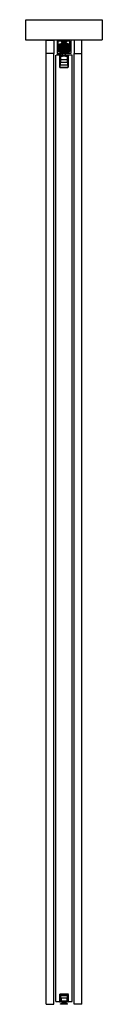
# Model space of a CAD drawing. Header units: millimetres. Extents: x -94 to 94, y 0 to 2418.
import ezdxf

# ---------------------------------------------------------------- set-up
doc = ezdxf.new("R2010")
doc.units = ezdxf.units.MM
doc.header["$LTSCALE"] = 10
doc.linetypes.add('ALLCAD_Strich', pattern=[0.2, 0.15, -0.05])
doc.layers.add('BESCH_KONT_sich_schn_seit_2d', color=160, linetype='Continuous')

msp = doc.modelspace()

# ---------------------------------------------------------------- linework, layer by layer
at = {"layer": 'BESCH_KONT_sich_schn_seit_2d', "linetype": 'ALLCAD_Strich', "extrusion": (-1.09476e-47, 1, -2.22045e-16)}
for p, q in [((-94, 2368), (-94, 2418)), ((-94, 2418), (94, 2418)), ((94, 2418), (94, 2368)), ((94, 2368), (-94, 2368)), ((-44, 2335), (-44, 2368)), ((-44, 2368), (-25, 2368)), ((-25, 2368), (-25, 2335)), ((16.5, 2368), (-16.5, 2368)), ((-16.5, 2368), (-16.5, 2335)), ((-14, 2339.5), (-14, 2365.5)), ((-5.5, 2365.5), (-14, 2365.5)), ((-12, 2353.5), (-11.8, 2353.5)), ((-12, 2343.5), (-12, 2353.5)), ((-12, 2353.5), (-11.8, 2353.5)), ((-12, 2350.5), (12, 2350.5)), ((-12, 2350.5), (12, 2350.5)), ((-12, 2346.5), (12, 2346.5)), ((-12, 2346.5), (12, 2346.5)), ((-11.8, 2358.1), (-6.9, 2359.4)), ((-11.8, 2338.9), (-11.8, 2358.1)), ((-10, 2351), (-11.8, 2351)), ((-5.8, 2346), (-11.8, 2346)), ((-11.8, 2358.1), (-6.9, 2359.4)), ((-5.8, 2351), (-11.8, 2351)), ((-5.8, 2346), (-11.8, 2346)), ((-11.5, 2352), (-11.5, 2353.5)), ((-11.5, 2353.5), (-8, 2353.5)), ((-11.5, 2350.5), (-11.5, 2352)), ((-10.5, 2353.7), (-10.5, 2356.7)), ((-10.5, 2356.7), (-4.5, 2356.7)), ((-10.5, 2353.7), (-4.5, 2353.7)), ((-10.5, 2351.3), (-10.5, 2353.7)), ((-10.5, 2353.3), (10.5, 2353.3)), ((-4.5, 2351.3), (-10.5, 2351.3)), ((-10.5, 2350.7), (-10.5, 2351.3)), ((-10.5, 2346.6), (-10.5, 2350.7)), ((-10.5, 2350.7), (-4.5, 2350.7)), ((-4.5, 2349.5), (-10.5, 2349.5)), ((-10.5, 2349), (-4.5, 2349)), ((10.5, 2349), (-10.5, 2349)), ((-4, 2347.5), (-10.5, 2347.5)), ((-10.5, 2346.6), (-10.5, 2345.9)), ((-6.6, 2345.9), (-10.5, 2345.9)), ((-10.5, 2342.2), (-10.5, 2345.9)), ((-10, 2356.4), (-8, 2358.4)), ((-10, 2356), (-10, 2356.4)), ((-5.5, 2356), (-10, 2356)), ((-10, 2356), (-10, 2354.6)), ((-10, 2354.6), (-5.5, 2354.6)), ((-10, 2353.6), (-10, 2354.6)), ((-5.5, 2354.6), (-10, 2354.6)), ((-5.5, 2354.5), (-10, 2354.5)), ((-5.5, 2354.1), (-10, 2354.1)), ((-5.5, 2353.7), (-10, 2353.7)), ((-5.5, 2353.6), (-10, 2353.6)), ((-10, 2353.6), (-10, 2353.5)), ((-10, 2352), (-10, 2353.5)), ((-5.5, 2353.5), (-10, 2353.5)), ((-10, 2352), (-10, 2352)), ((-5.5, 2352), (-10, 2352)), ((-10, 2351), (-10, 2352)), ((-5.5, 2352), (-10, 2352)), ((-5.5, 2351.9), (-10, 2351.9)), ((-5.5, 2351.5), (-10, 2351.5)), ((-5.5, 2351.1), (-10, 2351.1)), ((-5.5, 2351), (-10, 2351)), ((-10, 2351), (-10, 2349.6)), ((-5.5, 2351), (-10, 2351)), ((-10, 2349.6), (-5.5, 2349.6)), ((-10, 2349.2), (-10, 2349.6)), ((-8, 2347.2), (-10, 2349.2)), ((-8, 2358.4), (-3, 2363.3)), ((-8, 2358.4), (-5.5, 2358.4)), ((-4.5, 2353.5), (-8, 2353.5)), ((-8, 2353.5), (-8, 2345.5)), ((-5.5, 2347.2), (-8, 2347.2)), ((-3, 2342.3), (-8, 2347.2)), ((-8, 2345.5), (0, 2345.5)), ((-6.9, 2359.4), (-5.8, 2359.7)), ((-6.9, 2359.4), (-5.8, 2359.7)), ((6.6, 2345.9), (-6.6, 2345.9)), ((-6.5, 2353.5), (-6.5, 2345.5)), ((-6.5, 2345.5), (-6.5, 2337.5)), ((-6.3, 2345.6), (-6.3, 2360)), ((-6, 2365), (-6, 2363.5)), ((-5.8, 2365), (-6, 2365)), ((-5.5, 2363.5), (-6, 2363.5)), ((-6, 2363.5), (-6, 2363)), ((-6, 2363), (-4, 2363)), ((-5.8, 2360.5), (-5.8, 2345.1)), ((-5.8, 2359.7), (-5.8, 2359.5)), ((-5.8, 2345.5), (-5.8, 2341.5)), ((-5.8, 2365.5), (-5.8, 2363.5)), ((-4, 2365), (-5.8, 2365)), ((-5.8, 2345.5), (-5.8, 2359.5)), ((-5.5, 2365.5), (-5.5, 2363.5)), ((-4.8, 2365.5), (-5.5, 2365.5)), ((-5.5, 2363.5), (-5.5, 2363.5)), ((-5.5, 2363.5), (-5.5, 2363.5)), ((-5.5, 2363.5), (-5.5, 2363.5)), ((-5.5, 2363.5), (-5.5, 2363.5)), ((-5.5, 2363.5), (-5.5, 2363.5)), ((-5.5, 2363.5), (-5.5, 2363.5)), ((-5.5, 2363.5), (-5.5, 2363.5)), ((-5.5, 2363.5), (-5.5, 2363.5)), ((-5.5, 2363.5), (-5.5, 2363.5)), ((-5.5, 2363.5), (-5.5, 2363.5)), ((-5.5, 2363.5), (-5.5, 2363.5)), ((-5.5, 2363.5), (-5.5, 2363.5)), ((-5.5, 2363.5), (-5.5, 2363.5)), ((-5.5, 2363.5), (-5.5, 2363.5)), ((-5.5, 2363.5), (-5.5, 2363.5)), ((-5.5, 2363.5), (-5.5, 2363.5)), ((-5.5, 2363.5), (-5.5, 2363.5)), ((-5.5, 2363.5), (-5.5, 2363.5)), ((-5.5, 2363.5), (-5.5, 2363.5)), ((-4.8, 2363.5), (-5.5, 2363.5)), ((-5.5, 2358.4), (-5.5, 2356)), ((-5.5, 2354.6), (-5.5, 2356)), ((-5.5, 2354.6), (-5.5, 2353.6)), ((-5.5, 2353.5), (-5.5, 2353.6)), ((-4, 2352.5), (-5.5, 2352.5)), ((-5.5, 2352.5), (-5.5, 2352)), ((-5.5, 2352.5), (-4.5, 2352.5)), ((-5.5, 2352), (-5.5, 2352)), ((-5.5, 2352), (-5.5, 2351)), ((-5.5, 2349.6), (-5.5, 2351)), ((-4, 2351), (-5.5, 2351)), ((-5.5, 2351), (-4.5, 2351)), ((-5.5, 2349.6), (-5.5, 2347.2)), ((-5.5, 2347.2), (-5.5, 2344.5)), ((-4, 2346), (-5.5, 2346)), ((-5.5, 2346), (-4.5, 2346)), ((-4.8, 2365.5), (-4.8, 2363.5)), ((-4.8, 2363), (-4.8, 2363.5)), ((-4.8, 2361.5), (-4.8, 2363)), ((-4.8, 2360.5), (-4.8, 2361.5)), ((-4.8, 2365.5), (-4.8, 2363.5)), ((-4.8, 2365.5), (4.7, 2365.5)), ((-4.8, 2363.5), (4.7, 2363.5)), ((-4.5, 2363.5), (-4.5, 2365.5)), ((4.5, 2365.5), (-4.5, 2365.5)), ((-4, 2363.5), (-4.5, 2363.5)), ((-4.5, 2363), (-4.5, 2360)), ((-4.5, 2359.7), (-4.5, 2360)), ((-2, 2360), (-4.5, 2360)), ((-4.5, 2359.1), (-4.5, 2359.7)), ((4.5, 2359.7), (-4.5, 2359.7)), ((4.5, 2359.5), (-4.5, 2359.5)), ((-4.5, 2359.1), (-4.5, 2358.8)), ((4.5, 2359.1), (-4.5, 2359.1)), ((-4.5, 2356.7), (-4.5, 2358.8)), ((4.5, 2358.8), (-4.5, 2358.8)), ((4.5, 2358.4), (-4.5, 2358.4)), ((4.5, 2358.1), (-4.5, 2358.1)), ((0, 2357.4), (-4.5, 2357.4)), ((-4.5, 2353.7), (-4.5, 2356.7)), ((4.5, 2356.2), (-4.5, 2356.2)), ((4.5, 2355.5), (-4.5, 2355.5)), ((4.5, 2355.2), (-4.5, 2355.2)), ((4.5, 2355), (-4.5, 2355)), ((-4.5, 2354.5), (4.5, 2354.5)), ((-4.5, 2353.7), (-4.5, 2353.5)), ((-4.5, 2353.5), (4.5, 2353.5)), ((-4.5, 2341.5), (-4.5, 2353.5)), ((-4.5, 2352), (-2, 2352)), ((4.5, 2351), (-4.5, 2351)), ((-4.5, 2349), (-2, 2349)), ((4.5, 2346), (-4.5, 2346)), ((-4.2, 2356.4), (-4.2, 2349.2)), ((-4.2, 2356.4), (4.3, 2356.4)), ((4.3, 2355.1), (-4.2, 2355.1)), ((-4.2, 2349.2), (4.3, 2349.2)), ((-4, 2365), (-2.1, 2365)), ((-4, 2365), (-4, 2363.5)), ((-4, 2363), (-4, 2363.5)), ((-2.1, 2363), (-4, 2363)), ((-4, 2353.3), (-4, 2348.5)), ((-4, 2350.5), (4, 2350.5)), ((4, 2348.5), (-4, 2348.5)), ((-4, 2335.5), (-4, 2348.5)), ((-4, 2346.5), (4, 2346.5)), ((-4, 2345.5), (-4, 2335.5)), ((-4, 2345.5), (-4, 2335.5)), ((-3.8, 2353.5), (-3.8, 2353.5)), ((3.8, 2353.5), (-3.8, 2353.5)), ((3.8, 2353.5), (-3.8, 2353.5)), ((-3, 2363.3), (-1.7, 2363.3)), ((-1.7, 2362), (-3, 2361)), ((0, 2361), (-3, 2361)), ((-3, 2360.5), (-3, 2361)), ((0, 2360.5), (-3, 2360.5)), ((-2.2, 2365), (-2.2, 2363)), ((-2.2, 2365), (-2.2, 2363)), ((-1.6, 2365), (-2.1, 2365)), ((-2.1, 2363), (-2.1, 2365)), ((-2.1, 2363), (-1.6, 2363)), ((-2, 2365), (-2, 2360)), ((2, 2360), (-2, 2360)), ((-2, 2353.5), (-2, 2342.5)), ((-1.9, 2365), (-1.9, 2363)), ((-1.7, 2365.5), (-1.7, 2363.5)), ((-1.7, 2363.5), (-1.7, 2365.5)), ((-1.7, 2362), (-1.7, 2363.5)), ((-1.7, 2363.3), (1.8, 2363.3)), ((0, 2362), (-1.7, 2362)), ((-1.6, 2365), (1.6, 2365)), ((-1.6, 2365), (-1.6, 2363)), ((-1.6, 2365), (-1.6, 2363)), ((0, 2363), (-1.6, 2363)), ((0, 2363.5), (0, 2363.5)), ((0, 2363.5), (0, 2363.5)), ((0, 2363.5), (0, 2363.5)), ((0, 2363.5), (0, 2363.5)), ((0, 2363.5), (0, 2363.5)), ((0, 2363.5), (0, 2363.5)), ((0, 2363.5), (0, 2363.5)), ((0, 2363.5), (0, 2363.5)), ((0, 2363.5), (0, 2363.5)), ((0, 2363.5), (0, 2363.5)), ((0, 2363.5), (0, 2363.5)), ((0, 2363.5), (0, 2363.5)), ((0, 2363.5), (0, 2363.5)), ((0, 2363.5), (0, 2363.5)), ((0, 2363.5), (0, 2363.5)), ((0, 2363.5), (0, 2363.5)), ((0, 2363.5), (0, 2363.5)), ((0, 2363.5), (0, 2363.5)), ((0, 2363.5), (0, 2363.5)), ((0, 2363.5), (0, 2363.5)), ((0, 2363.5), (0, 2363.5)), ((0, 2363.5), (0, 2363.5)), ((0, 2363.5), (0, 2363.5)), ((0, 2363.5), (0, 2363.5)), ((0, 2363.5), (0, 2363.5)), ((0, 2363.5), (0, 2363.5)), ((0, 2363.5), (0, 2363.5)), ((0, 2363.5), (0, 2363.5)), ((0, 2363.5), (0, 2363.5)), ((0, 2363.5), (0, 2363.5)), ((0, 2363.5), (0, 2363.5)), ((0, 2363.5), (0, 2363.5)), ((0, 2363.5), (0, 2363.5)), ((0, 2363.5), (0, 2363.5)), ((0, 2363.5), (0, 2363.5)), ((0, 2363.5), (0, 2363.5)), ((0, 2363.5), (0, 2363.5)), ((0, 2363.5), (0, 2363.5)), ((0, 2363.5), (0, 2363.5)), ((0, 2363.5), (0, 2363.5)), ((0, 2363.5), (0, 2363.5)), ((0, 2363.5), (0, 2363.5)), ((0, 2363.5), (0, 2363.5)), ((0, 2363.5), (0, 2363.5)), ((0, 2363.5), (0, 2363.5)), ((0, 2363.5), (0, 2363.5)), ((0, 2363.5), (0, 2363.5)), ((0, 2363.5), (0, 2363.5)), ((1.6, 2363), (0, 2363)), ((1.8, 2362), (0, 2362)), ((3, 2361), (0, 2361)), ((3, 2360.5), (0, 2360.5)), ((0, 2357.4), (0, 2357.4)), ((0, 2357.4), (0, 2357.4)), ((0, 2357.4), (0, 2357.4)), ((0, 2357.4), (0, 2357.4)), ((0, 2357.4), (0, 2357.4)), ((0, 2357.4), (0, 2357.4)), ((0, 2357.4), (0, 2357.4)), ((0, 2357.4), (0, 2357.4)), ((0, 2357.4), (0, 2357.4)), ((0, 2357.4), (0, 2357.4)), ((0, 2357.4), (0, 2357.4)), ((0, 2357.4), (0, 2357.4)), ((0, 2357.4), (0, 2357.4)), ((0, 2357.4), (0, 2357.4)), ((0, 2357.4), (0, 2357.4)), ((0, 2357.4), (0, 2357.4)), ((0, 2357.4), (0, 2357.4)), ((0, 2357.4), (0, 2357.4)), ((0, 2357.4), (0, 2357.4)), ((0, 2357.4), (0, 2357.4)), ((0, 2357.4), (0, 2357.4)), ((0, 2357.4), (0, 2357.4)), ((0, 2357.4), (0, 2357.4)), ((0, 2357.4), (0, 2357.4)), ((0, 2357.4), (0, 2357.4)), ((0, 2357.4), (0, 2357.4)), ((0, 2357.4), (0, 2357.4)), ((4.5, 2357.4), (0, 2357.4)), ((0, 2357.4), (0, 2357.4)), ((0, 2357.4), (0, 2357.4)), ((0, 2357.4), (0, 2357.4)), ((0, 2357.4), (0, 2357.4)), ((0, 2357.4), (0, 2357.4)), ((0, 2357.4), (0, 2357.4)), ((0, 2357.4), (0, 2357.4)), ((0, 2357.4), (0, 2357.4)), ((0, 2357.4), (0, 2357.4)), ((0, 2357.4), (0, 2357.4)), ((0, 2345.5), (8, 2345.5)), ((1.6, 2365), (1.6, 2363)), ((2.1, 2365), (1.6, 2365)), ((1.6, 2365), (1.6, 2363)), ((1.6, 2363), (2.1, 2363)), ((1.8, 2365.5), (1.8, 2363.5)), ((1.8, 2363.5), (1.8, 2365.5)), ((1.8, 2362), (1.8, 2363.5)), ((1.8, 2363.3), (3, 2363.3)), ((1.8, 2362), (3, 2361)), ((1.9, 2365), (1.9, 2363)), ((2, 2365), (2, 2360)), ((4.5, 2360), (2, 2360)), ((2, 2353.5), (2, 2342.5)), ((2, 2352), (4.5, 2352)), ((2, 2349), (4.5, 2349)), ((2.1, 2363), (2.1, 2365)), ((2.1, 2365), (4, 2365)), ((4, 2363), (2.1, 2363)), ((2.2, 2365), (2.2, 2363)), ((2.2, 2365), (2.2, 2363)), ((3, 2363.3), (8, 2358.4)), ((3, 2360.5), (3, 2361)), ((8, 2347.2), (3, 2342.3)), ((3.8, 2353.5), (3.8, 2353.5)), ((4, 2365), (4, 2363.5)), ((5.7, 2365), (4, 2365)), ((4.5, 2363.5), (4, 2363.5)), ((4, 2363.5), (4, 2363)), ((4, 2363), (6, 2363)), ((4, 2353.3), (4, 2348.5)), ((5.5, 2352.5), (4, 2352.5)), ((5.5, 2351), (4, 2351)), ((4, 2335.5), (4, 2348.5)), ((4, 2347.5), (10.5, 2347.5)), ((5.5, 2346), (4, 2346)), ((4, 2345.5), (4, 2335.5)), ((4, 2345.5), (4, 2335.5)), ((4.3, 2356.4), (4.3, 2349.2)), ((4.5, 2365.5), (4.5, 2363.5)), ((4.5, 2363), (4.5, 2360)), ((4.5, 2360), (4.5, 2359.7)), ((4.5, 2359.7), (4.5, 2359.1)), ((4.5, 2358.8), (4.5, 2359.1)), ((4.5, 2358.8), (4.5, 2356.7)), ((4.5, 2356.7), (4.5, 2353.7)), ((4.5, 2356.7), (10.5, 2356.7)), ((4.5, 2353.7), (10.5, 2353.7)), ((4.5, 2353.5), (4.5, 2353.7)), ((4.5, 2353.5), (4.5, 2341.5)), ((8, 2353.5), (4.5, 2353.5)), ((4.5, 2352.5), (5.5, 2352.5)), ((10.5, 2351.3), (4.5, 2351.3)), ((4.5, 2351), (5.5, 2351)), ((4.5, 2350.7), (10.5, 2350.7)), ((10.5, 2349.5), (4.5, 2349.5)), ((4.5, 2349), (10.5, 2349)), ((4.5, 2346), (5.5, 2346)), ((4.7, 2363.5), (4.7, 2365.5)), ((5.5, 2365.5), (4.7, 2365.5)), ((4.8, 2363.5), (4.8, 2365.5)), ((4.8, 2363.5), (4.8, 2363)), ((5.5, 2363.5), (4.7, 2363.5)), ((4.8, 2363), (4.8, 2361.5)), ((4.8, 2361.5), (4.8, 2360.5)), ((5.5, 2363.5), (5.5, 2365.5)), ((14, 2365.5), (5.5, 2365.5)), ((6, 2363.5), (5.5, 2363.5)), ((5.5, 2358.4), (8, 2358.4)), ((5.5, 2356), (5.5, 2358.4)), ((10, 2356), (5.5, 2356)), ((5.5, 2356), (5.5, 2354.6)), ((5.5, 2354.6), (10, 2354.6)), ((5.5, 2353.6), (5.5, 2354.6)), ((10, 2354.6), (5.5, 2354.6)), ((10, 2354.5), (5.5, 2354.5)), ((10, 2354.1), (5.5, 2354.1)), ((10, 2353.7), (5.5, 2353.7)), ((5.5, 2353.6), (5.5, 2353.5)), ((10, 2353.6), (5.5, 2353.6)), ((10, 2353.5), (5.5, 2353.5)), ((5.5, 2352.5), (5.5, 2352)), ((5.5, 2351), (5.5, 2352)), ((5.5, 2352), (5.5, 2352)), ((10, 2352), (5.5, 2352)), ((10, 2352), (5.5, 2352)), ((10, 2351.9), (5.5, 2351.9)), ((10, 2351.5), (5.5, 2351.5)), ((10, 2351.1), (5.5, 2351.1)), ((5.5, 2351), (5.5, 2349.6)), ((10, 2351), (5.5, 2351)), ((10, 2351), (5.5, 2351)), ((5.5, 2349.6), (10, 2349.6)), ((5.5, 2347.2), (5.5, 2349.6)), ((8, 2347.2), (5.5, 2347.2)), ((5.5, 2347.2), (5.5, 2344.5)), ((5.7, 2359.7), (5.7, 2359.5)), ((6.9, 2359.4), (5.7, 2359.7)), ((11.7, 2346), (5.7, 2346)), ((5.7, 2345.5), (5.7, 2341.5)), ((5.7, 2363.5), (5.7, 2365.5)), ((6, 2365), (5.7, 2365)), ((6.9, 2359.4), (5.7, 2359.7)), ((5.7, 2345.5), (5.7, 2359.5)), ((11.7, 2351), (5.7, 2351)), ((11.7, 2346), (5.7, 2346)), ((5.9, 2360.5), (5.9, 2345.1)), ((6, 2365), (6, 2363.5)), ((6, 2363), (6, 2363.5)), ((6.4, 2345.6), (6.4, 2360)), ((6.5, 2353.5), (6.5, 2345.5)), ((6.5, 2345.5), (6.5, 2337.5)), ((10.5, 2345.9), (6.6, 2345.9)), ((11.7, 2358.1), (6.9, 2359.4)), ((11.7, 2358.1), (6.9, 2359.4)), ((8, 2358.4), (10, 2356.4)), ((8, 2353.5), (11.5, 2353.5)), ((8, 2353.5), (8, 2345.5)), ((10, 2349.2), (8, 2347.2)), ((10, 2356.4), (10, 2356)), ((10, 2356), (10, 2354.6)), ((10, 2354.6), (10, 2353.6)), ((10, 2353.5), (10, 2353.6)), ((10, 2353.5), (10, 2352)), ((10, 2352), (10, 2352)), ((10, 2352), (10, 2351)), ((10, 2351), (10, 2349.6)), ((11.7, 2351), (10, 2351)), ((10, 2349.6), (10, 2349.2)), ((10.5, 2356.7), (10.5, 2353.7)), ((10.5, 2353.7), (10.5, 2351.3)), ((10.5, 2351.3), (10.5, 2350.7)), ((10.5, 2350.7), (10.5, 2346.6)), ((10.5, 2346.6), (10.5, 2345.9)), ((10.5, 2342.2), (10.5, 2345.9)), ((11.5, 2352), (11.5, 2353.5)), ((11.5, 2350.5), (11.5, 2352)), ((11.7, 2338.9), (11.7, 2358.1)), ((11.7, 2353.5), (12, 2353.5)), ((11.7, 2353.5), (12, 2353.5)), ((12, 2343.5), (12, 2353.5)), ((14, 2339.5), (14, 2365.5)), ((16.5, 2368), (16.5, 2335)), ((25, 2368), (25, 2335)), ((44, 2368), (25, 2368)), ((44, 2335), (44, 2368)), ((-44, 0), (-44, 2335)), ((-25, 2335), (-44, 2335)), ((-25, 0), (-25, 2335)), ((-10, 2331), (-20, 2331)), ((-20, 7), (-20, 2331)), ((-16.5, 2335), (-7, 2335)), ((-12.4, 2339.5), (-14, 2339.5)), ((-12.4, 2338.5), (-12.4, 2339.5)), ((-7, 2337), (-12.4, 2338.5)), ((-12, 2343.5), (-11.8, 2343.5)), ((-12, 2343.5), (-11.8, 2343.5)), ((-11.8, 2338.9), (-5.8, 2337.3)), ((-11.8, 2338.9), (-5.8, 2337.3)), ((-10.5, 2345.3), (-10.5, 2345.3)), ((-10.5, 2345.3), (-10.5, 2345.3)), ((-10.5, 2345.3), (-10.5, 2345.3)), ((-10.5, 2345.3), (-10.5, 2345.3)), ((-10.5, 2345.3), (-10.5, 2345.3)), ((-10.5, 2345.3), (-10.5, 2345.3)), ((-10.5, 2345.3), (-10.5, 2345.3)), ((-10.5, 2345.3), (-10.5, 2345.3)), ((-10.5, 2345.3), (-10.5, 2345.3)), ((-10.5, 2345.3), (-10.5, 2345.3)), ((-10.5, 2345.3), (-10.5, 2345.3)), ((-10.5, 2345.3), (-10.5, 2345.3)), ((-10.5, 2345.3), (-10.5, 2345.3)), ((-10.5, 2345.3), (-10.5, 2345.3)), ((-10.5, 2345.3), (-10.5, 2345.3)), ((-10.5, 2345.3), (-10.5, 2345.3)), ((10.5, 2345.3), (-10.5, 2345.3)), ((-10.5, 2345.3), (-10.5, 2345.3)), ((-10.5, 2345.3), (-10.5, 2345.3)), ((-10.5, 2345.3), (-10.5, 2345.3)), ((-10.5, 2345.3), (-10.5, 2345.3)), ((-10.5, 2345.3), (-10.5, 2345.3)), ((-10.5, 2345.3), (-10.5, 2345.3)), ((-10.5, 2345.3), (-10.5, 2345.3)), ((-10.5, 2345), (-4.5, 2345)), ((10.5, 2345), (-10.5, 2345)), ((10.5, 2342.8), (-10.5, 2342.8)), ((-10.5, 2342.2), (-10.5, 2341.5)), ((-2.7, 2342.2), (-10.5, 2342.2)), ((10.5, 2341.5), (-10.5, 2341.5)), ((-10.5, 2339.8), (-10.5, 2341.5)), ((-7.6, 2339.8), (-10.5, 2339.8)), ((-10, 2301), (-10, 2331)), ((-10, 2331), (-10, 2301)), ((10, 2331), (-10, 2331)), ((9.5, 2330.5), (-9.5, 2330.5)), ((-9.5, 2330.5), (-9.5, 2307.5)), ((-5.4, 2338.5), (-7.6, 2339.8)), ((-7.5, 2312.5), (-7.5, 2328.5)), ((-7.5, 2328.5), (-4, 2328.5)), ((-7, 2335), (-7, 2337)), ((-6.5, 2337.5), (-6.5, 2335.5)), ((-6.5, 2335.5), (-4.5, 2335.5)), ((-5.8, 2341.5), (-5.8, 2337.3)), ((-4, 2344.5), (-5.5, 2344.5)), ((-5.5, 2344.5), (-4.5, 2344.5)), ((-2.9, 2342.4), (-5.4, 2344.8)), ((-3.3, 2334.7), (-5.4, 2338.5)), ((-4.5, 2345), (-2, 2345)), ((-2, 2342.5), (-4.5, 2342.5)), ((-4.5, 2341.7), (4.5, 2341.7)), ((-4.5, 2341.5), (-4.5, 2340.9)), ((4.5, 2341.4), (-4.5, 2341.4)), ((-4.5, 2340.9), (-4.5, 2339.2)), ((4.5, 2340.9), (-4.5, 2340.9)), ((-4.5, 2338.8), (-4.5, 2339.2)), ((4.5, 2339.2), (-4.5, 2339.2)), ((-4.5, 2338.8), (-4.5, 2337.3)), ((4.5, 2338.8), (-4.5, 2338.8)), ((-4.5, 2335.5), (-4.5, 2337.3)), ((4.5, 2337.3), (-4.5, 2337.3)), ((4.5, 2335.5), (-4.5, 2335.5)), ((-4, 2331), (-4, 2335.5)), ((-4, 2330.5), (-4, 2331)), ((-4, 2328.5), (-4, 2330.5)), ((4, 2328.5), (-4, 2328.5)), ((3.3, 2334.7), (-3.3, 2334.7)), ((3, 2342.3), (-3, 2342.3)), ((2.7, 2342.2), (-2.7, 2342.2)), ((-2.2, 2342.1), (2.2, 2342.1)), ((2, 2345), (4.5, 2345)), ((4.5, 2342.5), (2, 2342.5)), ((10.5, 2342.2), (2.7, 2342.2)), ((5.4, 2344.8), (2.9, 2342.4)), ((5.4, 2338.5), (3.3, 2334.7)), ((5.5, 2344.5), (4, 2344.5)), ((4, 2331), (4, 2335.5)), ((4, 2330.5), (4, 2331)), ((4, 2328.5), (4, 2330.5)), ((4, 2328.5), (7.5, 2328.5)), ((4.5, 2345), (10.5, 2345)), ((4.5, 2344.5), (5.5, 2344.5)), ((4.5, 2340.9), (4.5, 2341.5)), ((4.5, 2339.2), (4.5, 2340.9)), ((4.5, 2339.2), (4.5, 2338.8)), ((4.5, 2337.3), (4.5, 2338.8)), ((4.5, 2337.3), (4.5, 2335.5)), ((4.5, 2335.5), (6.5, 2335.5)), ((7.6, 2339.8), (5.4, 2338.5)), ((5.7, 2341.5), (5.7, 2337.3)), ((11.7, 2338.9), (5.7, 2337.3)), ((11.7, 2338.9), (5.7, 2337.3)), ((6.5, 2337.5), (6.5, 2335.5)), ((12.4, 2338.5), (7, 2337)), ((7, 2335), (7, 2337)), ((16.5, 2335), (7, 2335)), ((7.5, 2328.5), (7.5, 2312.5)), ((10.5, 2339.8), (7.6, 2339.8)), ((9.5, 2307.5), (9.5, 2330.5)), ((10, 2331), (10, 2301)), ((20, 2331), (10, 2331)), ((10, 2301), (10, 2331)), ((10.5, 2342.8), (10.5, 2342.8)), ((10.5, 2342.8), (10.5, 2342.8)), ((10.5, 2342.8), (10.5, 2342.8)), ((10.5, 2342.8), (10.5, 2342.8)), ((10.5, 2342.8), (10.5, 2342.8)), ((10.5, 2342.8), (10.5, 2342.8)), ((10.5, 2342.8), (10.5, 2342.8)), ((10.5, 2342.8), (10.5, 2342.8)), ((10.5, 2342.8), (10.5, 2342.8)), ((10.5, 2342.8), (10.5, 2342.8)), ((10.5, 2342.8), (10.5, 2342.8)), ((10.5, 2342.8), (10.5, 2342.8)), ((10.5, 2342.8), (10.5, 2342.8)), ((10.5, 2342.8), (10.5, 2342.8)), ((10.5, 2342.8), (10.5, 2342.8)), ((10.5, 2342.8), (10.5, 2342.8)), ((10.5, 2342.8), (10.5, 2342.8)), ((10.5, 2342.2), (10.5, 2341.5)), ((10.5, 2341.5), (10.5, 2339.8)), ((11.7, 2343.5), (12, 2343.5)), ((11.7, 2343.5), (12, 2343.5)), ((12.4, 2339.5), (14, 2339.5)), ((12.4, 2339.5), (12.4, 2338.5)), ((20, 7), (20, 2331)), ((25, 0), (25, 2335)), ((25, 2335), (44, 2335)), ((44, 0), (44, 2335)), ((10, 2301), (-10, 2301)), ((-10, 2301), (10, 2301)), ((-10, 2301), (-10, 2301)), ((-10, 2301), (-10, 2301)), ((-10, 2301), (-10, 2301)), ((-10, 2301), (-10, 2301)), ((-10, 2301), (-10, 2301)), ((-10, 2301), (-10, 2301)), ((-10, 2301), (-10, 2301)), ((-10, 2301), (-10, 2301)), ((-10, 2301), (-10, 2301)), ((-10, 2301), (-10, 2301)), ((-10, 2301), (-10, 2301)), ((-10, 2301), (-10, 2301)), ((-10, 2301), (-10, 2301)), ((-10, 2301), (-10, 2301)), ((-10, 2301), (-10, 2301)), ((-10, 2301), (-10, 2301)), ((-10, 2301), (-10, 2301)), ((-10, 2301), (-10, 2301)), ((-10, 2301), (-10, 2301)), ((-10, 2301), (-10, 2301)), ((-10, 2301), (-10, 2301)), ((-10, 2301), (-10, 2301)), ((-10, 2301), (-10, 2301)), ((-10, 2301), (-10, 2301)), ((-10, 2301), (-10, 2301)), ((-10, 2301), (-10, 2301)), ((-9.5, 2307.5), (9.5, 2307.5)), ((-7.5, 2320.5), (7.5, 2320.5)), ((7.5, 2312.5), (-7.5, 2312.5)), ((10, 2301), (10, 2301)), ((10, 2301), (10, 2301)), ((10, 2301), (10, 2301)), ((10, 2301), (10, 2301)), ((10, 2301), (10, 2301)), ((10, 2301), (10, 2301)), ((10, 2301), (10, 2301)), ((10, 2301), (10, 2301)), ((10, 2301), (10, 2301)), ((10, 2301), (10, 2301)), ((10, 2301), (10, 2301)), ((10, 2301), (10, 2301)), ((10, 2301), (10, 2301)), ((10, 2301), (10, 2301)), ((10, 2301), (10, 2301)), ((10, 2301), (10, 2301)), ((10, 2301), (10, 2301)), ((10, 2301), (10, 2301)), ((10, 2301), (10, 2301)), ((10, 2301), (10, 2301)), ((10, 2301), (10, 2301)), ((10, 2301), (10, 2301)), ((10, 2301), (10, 2301)), ((10, 2301), (10, 2301)), ((10, 2301), (10, 2301)), ((10, 2301), (10, 2301)), ((-11, 24.5), (-11, 6.5)), ((11, 24.5), (-11, 24.5)), ((11, 6.5), (11, 24.5)), ((-44, 0), (-25, 0)), ((-20, 7), (-11, 7)), ((-11, 7), (-10, 7)), ((-10, 7), (-11, 7)), ((-11, 6.5), (-11, 6)), ((-11, 6.5), (11, 6.5)), ((-11, 6), (-9, 6)), ((-10, 7), (-10, 24)), ((-10, 24), (10, 24)), ((-10, 24), (-10, 7)), ((10, 24), (-10, 24)), ((-10, 7), (-10, 7)), ((-10, 7), (-10, 7)), ((-10, 7), (-10, 7)), ((-10, 7), (-10, 7)), ((-10, 7), (-10, 7)), ((-10, 7), (-10, 7)), ((-10, 7), (-10, 7)), ((-10, 7), (-10, 7)), ((-10, 7), (-10, 7)), ((-10, 7), (-10, 7)), ((-10, 7), (-10, 7)), ((-10, 7), (-10, 7)), ((-10, 7), (-10, 7)), ((-10, 7), (-10, 7)), ((-10, 7), (-10, 7)), ((-10, 7), (-10, 7)), ((-10, 7), (-10, 7)), ((-10, 7), (-10, 7)), ((-9, 23.5), (-9, 6.5)), ((9, 23.5), (-9, 23.5)), ((-9, 6.5), (-9, 23)), ((-9, 23), (9, 23)), ((-9, 6), (-9, 6.5)), ((-9, 2), (9, 2)), ((-9, 0), (-9, 2)), ((9, 0), (-9, 0)), ((-7.5, 7.5), (-7.5, 22)), ((-7.5, 22), (7.5, 22)), ((-7.5, 7.5), (-7.5, 7.5)), ((-7.5, 7.5), (-7.5, 7.5)), ((-7.5, 7.5), (-7.5, 7.5)), ((-7.5, 7.5), (-7.5, 7.5)), ((-7.5, 7.5), (-7.5, 7.5)), ((-7.5, 7.5), (-7.5, 7.5)), ((-7.5, 7.5), (-7.5, 7.5)), ((-7.5, 7.5), (-7.5, 7.5)), ((-7.5, 7.5), (-7.5, 7.5)), ((7.5, 7.5), (-7.5, 7.5)), ((-7.5, 7.5), (-7.5, 7.5)), ((-7.5, 7.5), (-7.5, 7.5)), ((-7.5, 7.5), (-7.5, 7.5)), ((-7.5, 7.5), (-7.5, 7.5)), ((-7.5, 7.5), (-7.5, 7.5)), ((-7.5, 7.5), (-7.5, 7.5)), ((-7.5, 7.5), (-7.5, 7.5)), ((-7.5, 7.5), (-7.5, 7.5)), ((-7, 16), (7, 16)), ((-7, 16), (-7, 7)), ((-7, 7), (0, 7)), ((-4, 3.5), (-6.5, 3.5)), ((-6.5, 2), (-6.5, 3.5)), ((-5.5, 0), (-5.5, 2)), ((-4, 7), (-4, 6.5)), ((-4, 6.5), (-4, 2)), ((4, 3.5), (-4, 3.5)), ((-3, 0), (-3, 2)), ((-2.5, 0), (-2.5, 2)), ((0, 7), (0, 7)), ((0, 7), (0, 7)), ((0, 7), (0, 7)), ((0, 7), (0, 7)), ((0, 7), (0, 7)), ((0, 7), (0, 7)), ((0, 7), (0, 7)), ((0, 7), (0, 7)), ((0, 7), (0, 7)), ((0, 7), (7, 7)), ((0, 7), (0, 7)), ((0, 7), (0, 7)), ((0, 7), (0, 7)), ((0, 7), (0, 7)), ((0, 7), (0, 7)), ((0, 7), (0, 7)), ((0, 7), (0, 7)), ((0, 7), (0, 7)), ((0, 7), (0, 7)), ((2.5, 0), (2.5, 2)), ((3, 0), (3, 2)), ((4, 7), (4, 6.5)), ((4, 6.5), (4, 2)), ((6.5, 3.5), (4, 3.5)), ((5.5, 0), (5.5, 2)), ((6.5, 2), (6.5, 3.5)), ((7, 16), (7, 7)), ((7.5, 22), (7.5, 7.5)), ((9, 6.5), (9, 23.5)), ((9, 23), (9, 6.5)), ((9, 6.5), (9, 6)), ((9, 6), (11, 6)), ((9, 0), (9, 2)), ((10, 24), (10, 7)), ((10, 7), (10, 24)), ((10, 7), (11, 7)), ((11, 7), (10, 7)), ((11, 7), (20, 7)), ((11, 6), (11, 6.5)), ((44, 0), (25, 0))]:
    msp.add_line(p, q, dxfattribs=at)
at = {"layer": 'BESCH_KONT_sich_schn_seit_2d', "linetype": 'ALLCAD_Strich'}
for centre in [(0, 2359.5), (0, 2346.5)]:
    msp.add_circle(centre, 3, dxfattribs=at)
at = {"layer": 'BESCH_KONT_sich_schn_seit_2d', "linetype": 'ALLCAD_Strich', "extrusion": (-2.22045e-16, -2.22045e-16, -1)}
msp.add_circle((0, 2346.3), 1.75, dxfattribs=at)
for centre, radius, start, end in [((4.7, 2359.5), 1, 0, 87.134), ((4.7, 2345.5), 1, 313.6028, 0), ((0, 2359.3), 1.75, 136.7082, 43.2918), ((0, 2359.3), 1.75, 43.2918, 62.0436), ((0, 2359.3), 1.75, 62.0436, 136.7082), ((0, 2363.5), 0.00093, 270, 0), ((0, 2363.5), 0.00093, 0, 90), ((0, 2363.5), 0.00116, 0, 90), ((0, 2363.5), 0.00116, 270, 360), ((0, 2363.5), 0.00116, 90, 180), ((0, 2363.5), 0.00116, 180, 270), ((0, 2363.5), 0.00116, 0, 90), ((0, 2363.5), 0.00116, 270, 360), ((0, 2363.5), 0.00116, 90, 180), ((0, 2363.5), 0.00116, 180, 270), ((0, 2363.5), 0.00093, 90, 180), ((0, 2363.5), 0.00093, 180, 270), ((0, 2363.5), 0.00116, 90, 180), ((0, 2363.5), 0.00116, 180, 270), ((0, 2363.5), 0.00271, 0, 90), ((0, 2363.5), 0.00271, 270, 360), ((0, 2363.5), 0.00116, 90, 180), ((0, 2363.5), 0.00116, 180, 270), ((0, 2363.5), 0.00271, 0, 90), ((0, 2363.5), 0.00271, 270, 360), ((0, 2357.4), 0.00093, 270, 0), ((0, 2357.4), 0.00093, 0, 90), ((0, 2357.4), 0.00093, 90, 180), ((0, 2357.4), 0.00093, 180, 270), ((0, 2357.4), 0.00116, 180, 270), ((0, 2357.4), 0.00116, 90, 180), ((0, 2357.4), 0.00116, 270, 0), ((0, 2357.4), 0.00116, 0, 90), ((0, 2357.4), 0.00116, 180, 270), ((0, 2357.4), 0.00116, 90, 180), ((0, 2357.4), 0.00116, 270, 0), ((0, 2357.4), 0.00116, 0, 90), ((-4.8, 2359.5), 1, 92.866, 180), ((-4.8, 2345.5), 1, 180, 226.3972), ((10.5, 2345.3), 0.00093, 90, 180), ((10.5, 2345.3), 0.00093, 180, 270), ((10.5, 2345.3), 0.00116, 90, 180), ((10.5, 2345.3), 0.00116, 180, 270), ((10.5, 2345.3), 0.00271, 0, 90), ((10.5, 2345.3), 0.00271, 270, 0), ((10.5, 2345.3), 0.00116, 90, 180), ((10.5, 2345.3), 0.00116, 180, 270), ((10.5, 2345.3), 0.00271, 0, 90), ((10.5, 2345.3), 0.00271, 270, 0), ((2.2, 2343.1), 1, 306.8699, 313.6028), ((2.2, 2343.1), 1, 270, 306.8699), ((-2.2, 2343.1), 1, 233.1301, 270), ((-2.2, 2343.1), 1, 226.3972, 233.1301), ((10, 2301), 0.00093, 270, 360), ((10, 2301), 0.00093, 0, 90), ((10, 2301), 0.00116, 0, 90), ((10, 2301), 0.00116, 270, 360), ((10, 2301), 0.00116, 90, 180), ((10, 2301), 0.00116, 180, 270), ((10, 2301), 0.00116, 0, 90), ((10, 2301), 0.00116, 270, 360), ((10, 2301), 0.00116, 90, 180), ((10, 2301), 0.00116, 180, 270), ((-10, 2301), 0.00093, 90, 180), ((-10, 2301), 0.00093, 180, 270), ((-10, 2301), 0.00116, 90, 180), ((-10, 2301), 0.00116, 180, 270), ((-10, 2301), 0.00271, 0, 90), ((-10, 2301), 0.00271, 270, 0), ((-10, 2301), 0.00116, 90, 180), ((-10, 2301), 0.00116, 180, 270), ((-10, 2301), 0.00271, 0, 90), ((-10, 2301), 0.00271, 270, 0)]:
    msp.add_arc(centre, radius, start, end, dxfattribs=at)
at = {"layer": 'BESCH_KONT_sich_schn_seit_2d', "linetype": 'ALLCAD_Strich'}
for centre, radius, start, end in [((0, 2363.5), 0.00217, 90, 180), ((0, 2363.5), 0.00217, 180, 270), ((0, 2363.5), 0.00271, 0, 90), ((0, 2363.5), 0.00271, 90, 180), ((0, 2363.5), 0.00271, 180, 270), ((0, 2363.5), 0.00271, 270, 360), ((0, 2363.5), 0.00271, 0, 90), ((0, 2363.5), 0.00271, 90, 180), ((0, 2363.5), 0.00271, 180, 270), ((0, 2363.5), 0.00271, 270, 360), ((0, 2363.5), 0.00217, 270, 0), ((0, 2363.5), 0.00217, 360, 90), ((0, 2363.5), 0.00271, 270, 360), ((0, 2363.5), 0.00271, 0, 90), ((0, 2363.5), 0.00116, 180, 270), ((0, 2363.5), 0.00116, 90, 180), ((0, 2363.5), 0.00271, 270, 360), ((0, 2363.5), 0.00271, 0, 90), ((0, 2363.5), 0.00116, 180, 270), ((0, 2363.5), 0.00116, 90, 180), ((0, 2357.4), 0.00217, 90, 180), ((0, 2357.4), 0.00217, 180, 270), ((0, 2357.4), 0.00217, 270, 0), ((0, 2357.4), 0.00217, 0, 90), ((0, 2357.4), 0.00271, 90, 180), ((0, 2357.4), 0.00271, 180, 270), ((0, 2357.4), 0.00271, 270, 0), ((0, 2357.4), 0.00271, 0, 90), ((0, 2357.4), 0.00271, 90, 180), ((0, 2357.4), 0.00271, 180, 270), ((0, 2357.4), 0.00271, 270, 0), ((0, 2357.4), 0.00271, 0, 90), ((-10.5, 2345.3), 0.00217, 270, 360), ((-10.5, 2345.3), 0.00217, 0, 90), ((-10.5, 2345.3), 0.00271, 270, 360), ((-10.5, 2345.3), 0.00271, 360, 90), ((-10.5, 2345.3), 0.00116, 180, 270), ((-10.5, 2345.3), 0.00116, 90, 180), ((-10.5, 2345.3), 0.00271, 270, 360), ((-10.5, 2345.3), 0.00271, 360, 90), ((-10.5, 2345.3), 0.00116, 180, 270), ((-10.5, 2345.3), 0.00116, 90, 180), ((-10, 2301), 0.00217, 90, 180), ((-10, 2301), 0.00217, 180, 270), ((-10, 2301), 0.00271, 180, 270), ((-10, 2301), 0.00271, 270, 0), ((-10, 2301), 0.00271, 0, 90), ((-10, 2301), 0.00271, 90, 180), ((-10, 2301), 0.00271, 180, 270), ((-10, 2301), 0.00271, 270, 0), ((-10, 2301), 0.00271, 0, 90), ((-10, 2301), 0.00271, 90, 180), ((10, 2301), 0.00217, 270, 360), ((10, 2301), 0.00217, 0, 90), ((10, 2301), 0.00271, 270, 0), ((10, 2301), 0.00271, 0, 90), ((10, 2301), 0.00116, 180, 270), ((10, 2301), 0.00116, 90, 180), ((10, 2301), 0.00271, 270, 0), ((10, 2301), 0.00271, 0, 90), ((10, 2301), 0.00116, 180, 270), ((10, 2301), 0.00116, 90, 180)]:
    msp.add_arc(centre, radius, start, end, dxfattribs=at)
at = {"layer": 'BESCH_KONT_sich_schn_seit_2d', "linetype": 'ALLCAD_Strich', "extrusion": (-2.22045e-16, -2.22045e-16, -1)}
for start_param, end_param in [(-0.463816, 0), (0, 0.463816)]:
    msp.add_ellipse((0, 2334.6), major_axis=(0, 28.4), ratio=0.158472, start_param=start_param, end_param=end_param, dxfattribs=at)
at = {"layer": 'BESCH_KONT_sich_schn_seit_2d', "linetype": 'ALLCAD_Strich'}
for points, knots in [([(-8, 2347.2), (-8, 2347.2), (-8.1, 2347.2), (-8.5, 2347), (-8.9, 2346.8), (-9.7, 2346.7), (-10.1, 2346.6), (-10.5, 2346.6)], [12.622362, 12.622362, 12.622362, 12.622362, 12.747192, 12.747192, 14.016439, 14.016439, 15.13619, 15.13619, 15.13619, 15.13619]), ([(-4.5, 2352.7), (-4.5, 2352.5), (-4.5, 2352.2), (-4.6, 2351.6), (-4.7, 2351.2), (-4.9, 2350.7), (-4.9, 2350.5), (-5.1, 2350.1), (-5.2, 2349.9), (-5.4, 2349.6), (-5.5, 2349.4), (-5.8, 2349), (-5.9, 2348.8), (-6.3, 2348.4), (-6.6, 2348.1), (-7.3, 2347.6), (-7.6, 2347.4), (-8, 2347.2)], [4.406817, 4.406817, 4.406817, 4.406817, 5.92382, 5.92382, 7.531675, 7.531675, 8.200931, 8.200931, 8.870186, 8.870186, 9.539442, 9.539442, 10.208698, 10.208698, 11.477945, 11.477945, 12.622362, 12.622362, 12.622362, 12.622362]), ([(-3.8, 2353.5), (-3.8, 2353.5), (-3.8, 2353.5), (-3.8, 2353.5), (-3.8, 2353.5), (-3.8, 2353.5), (-3.8, 2353.5), (-3.8, 2353.5), (-3.8, 2353.5), (-3.8, 2353.5), (-3.9, 2353.5), (-3.9, 2353.5), (-4, 2353.5), (-4.1, 2353.4), (-4.1, 2353.4), (-4.2, 2353.3), (-4.3, 2353.2), (-4.5, 2353), (-4.5, 2352.9), (-4.5, 2352.7)], [4.885389, 4.885389, 4.885389, 4.885389, 4.892981, 4.892981, 4.900573, 4.900573, 4.936292, 4.936292, 5.041229, 5.041229, 5.146165, 5.146165, 5.592598, 5.592598, 6.03903, 6.03903, 7.043549, 7.043549, 8.048067, 8.048067, 8.048067, 8.048067]), ([(4.5, 2352.7), (4.5, 2352.9), (4.5, 2353), (4.3, 2353.2), (4.2, 2353.3), (4.1, 2353.4), (4.1, 2353.4), (4, 2353.5), (3.9, 2353.5), (3.9, 2353.5), (3.8, 2353.5), (3.8, 2353.5), (3.8, 2353.5), (3.8, 2353.5), (3.8, 2353.5), (3.8, 2353.5), (3.8, 2353.5), (3.8, 2353.5), (3.8, 2353.5), (3.8, 2353.5)], [1.722708, 1.722708, 1.722708, 1.722708, 2.727227, 2.727227, 3.731745, 3.731745, 4.178178, 4.178178, 4.62461, 4.62461, 4.729547, 4.729547, 4.834483, 4.834483, 4.870202, 4.870202, 4.877795, 4.877795, 4.885387, 4.885387, 4.885387, 4.885387]), ([(8, 2347.2), (7.6, 2347.4), (7.3, 2347.6), (6.6, 2348.1), (6.3, 2348.4), (5.9, 2348.8), (5.8, 2349), (5.5, 2349.4), (5.4, 2349.6), (5.2, 2349.9), (5.1, 2350.1), (4.9, 2350.5), (4.9, 2350.7), (4.7, 2351.2), (4.6, 2351.6), (4.5, 2352.2), (4.5, 2352.5), (4.5, 2352.7)], [17.94901, 17.94901, 17.94901, 17.94901, 19.093427, 19.093427, 20.362674, 20.362674, 21.03193, 21.03193, 21.701186, 21.701186, 22.370442, 22.370442, 23.039698, 23.039698, 24.647552, 24.647552, 26.164556, 26.164556, 26.164556, 26.164556]), ([(10.5, 2346.6), (10.1, 2346.6), (9.7, 2346.7), (8.9, 2346.8), (8.5, 2347), (8.1, 2347.2), (8, 2347.2), (8, 2347.2)], [15.435182, 15.435182, 15.435182, 15.435182, 16.554933, 16.554933, 17.82418, 17.82418, 17.94901, 17.94901, 17.94901, 17.94901]), ([(-2, 2342.5), (-2, 2342.5), (-2, 2342.5), (-1.9, 2342.4), (-1.9, 2342.4), (-1.8, 2342.4), (-1.7, 2342.3), (-1.6, 2342.3), (-1.5, 2342.2), (-1.3, 2342.2), (-1.2, 2342.2), (-1, 2342.1), (-0.9, 2342.1), (-0.6, 2342), (-0.5, 2342), (-0.3, 2342), (-0.1, 2342), (0, 2342), (0.1, 2342), (0.3, 2342), (0.5, 2342), (0.6, 2342), (0.9, 2342.1), (1, 2342.1), (1.2, 2342.2), (1.3, 2342.2), (1.5, 2342.2), (1.6, 2342.3), (1.7, 2342.3), (1.8, 2342.4), (1.9, 2342.4), (1.9, 2342.4), (2, 2342.5), (2, 2342.5), (2, 2342.5)], [-3.058152, -3.058152, -3.058152, -3.058152, -2.674094, -2.674094, -2.290036, -2.290036, -1.905979, -1.905979, -1.521921, -1.521921, -1.141441, -1.141441, -0.760961, -0.760961, -0.38048, -0.38048, 0, 0, 0, 0.38048, 0.38048, 0.760961, 0.760961, 1.141441, 1.141441, 1.521921, 1.521921, 1.905979, 1.905979, 2.290036, 2.290036, 2.674094, 2.674094, 3.058152, 3.058152, 3.058152, 3.058152])]:
    msp.add_open_spline(points, degree=3, knots=knots, dxfattribs=at)

doc.saveas('drawing.dxf')
